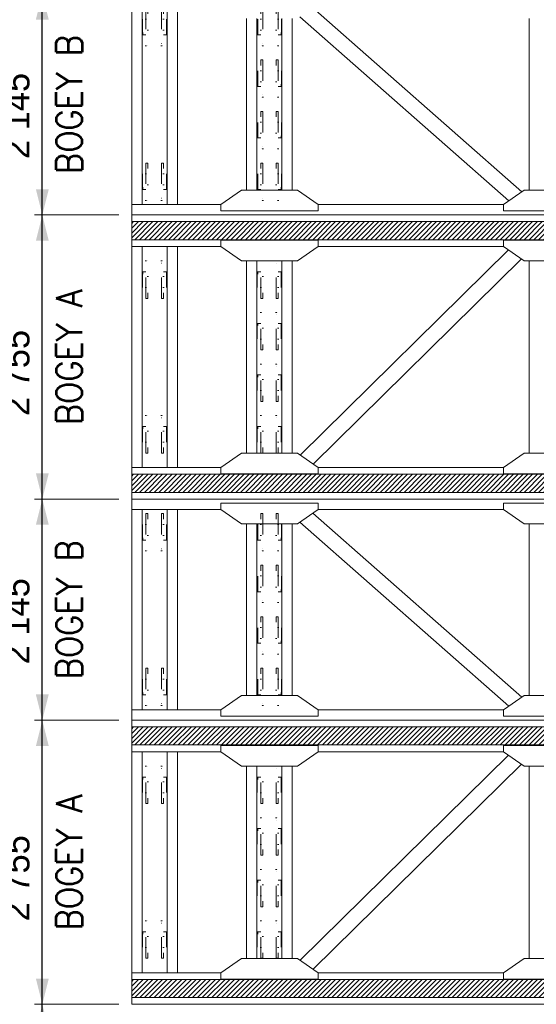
# Model space of a CAD drawing. Header units: millimetres. Extents: x -91343 to -63338, y -767328 to -747548.
# Tile 28 of 42: x -68443 to -66773, y -760061 to -756881. Entities that reach past the tile are written whole.
import ezdxf
from ezdxf.enums import TextEntityAlignment as Align

# ---------------------------------------------------------------- set-up
doc = ezdxf.new("R2010")
doc.units = ezdxf.units.MM
doc.header["$MEASUREMENT"] = 0
doc.linetypes.add('DGN Style 6', pattern=[753.433768, 0.396127, -158.450845, 277.288979, -158.450845, 0.396127, -158.450845])
doc.styles.add('Style-ENGINEERING', font='ENGINEERING.shx')
doc.styles.add('Style-ENGINEERING_0', font='ENGINEERING.shx')
doc.dimstyles.new('MetricMM', dxfattribs={"dimtxt": 3, "dimasz": 3, "dimexe": 1.5, "dimexo": 1.5, "dimgap": 1.5, "dimtad": 1, "dimdec": 0, "dimzin": 7, "dimtxsty": 'Style-ENGINEERING_0', "dimcen": 0.09, "dimclrd": 1, "dimclre": 1, "dimclrt": 7, "dimadec": 0, "dimazin": 3, "dimtfac": 1, "dimtdec": 0, "dimtofl": 0, "dimtmove": 0, "dimatfit": 3, "dimfxl": 1, "dimtzin": 7, "dimlwd": -1, "dimlwe": 0, "dimarcsym": 0})
pattern_1 = [(45, (-3888.397, 1457.552), (23.33452, -23.33452), [])]
pattern_2 = [(45, (-3888.397, -992.448), (23.33452, -23.33452), [])]

# ---------------------------------------------------------------- blocks, each defined once
blk = doc.blocks.new('*U955')
at = {"color": 7, "linetype": 'DGN Style 6', "lineweight": 0, "extrusion": (0, 0, -1), "flags": 128}
for points in [[(76.2, 118.5), (-76.2, 118.5), (-76.2, 113.5), (76.2, 113.5), (76.2, 118.5)], [(181.2, 65), (-181.2, 65), (-181.2, 85), (181.2, 85), (181.2, 65)], [(181.2, -85), (-181.2, -85), (-181.2, -65), (181.2, -65), (181.2, -85)], [(76.2, -113.5), (-76.2, -113.5), (-76.2, -118.5), (76.2, -118.5), (76.2, -113.5)]]:
    blk.add_lwpolyline(points, close=True, dxfattribs=at)
for points in [[(-76.2, 85), (-76.2, 113.5), (76.2, 113.5), (76.2, 85)], [(159, 65), (159, -65)], [(-159, -65), (-159, 65)], [(-76.2, -85), (-76.2, -113.5), (76.2, -113.5), (76.2, -85)]]:
    blk.add_lwpolyline(points, dxfattribs=at)
blk = doc.blocks.new('*U956')
at = {"color": 7, "linetype": 'DGN Style 6', "lineweight": 0, "extrusion": (0, 0, -1), "flags": 128}
for points in [[(76.2, 118.5), (-76.2, 118.5), (-76.2, 113.5), (76.2, 113.5), (76.2, 118.5)], [(181.2, 65), (-181.2, 65), (-181.2, 85), (181.2, 85), (181.2, 65)], [(181.2, -85), (-181.2, -85), (-181.2, -65), (181.2, -65), (181.2, -85)], [(76.2, -113.5), (-76.2, -113.5), (-76.2, -118.5), (76.2, -118.5), (76.2, -113.5)]]:
    blk.add_lwpolyline(points, close=True, dxfattribs=at)
for points in [[(-76.2, 85), (-76.2, 113.5), (76.2, 113.5), (76.2, 85)], [(159, 65), (159, -65)], [(-159, -65), (-159, 65)], [(-76.2, -85), (-76.2, -113.5), (76.2, -113.5), (76.2, -85)]]:
    blk.add_lwpolyline(points, dxfattribs=at)
blk = doc.blocks.new('*U957')
at = {"color": 7, "linetype": 'DGN Style 6', "lineweight": 0, "flags": 128}
for points in [[(-76.2, 118.5), (76.2, 118.5), (76.2, 113.5), (-76.2, 113.5), (-76.2, 118.5)], [(-181.2, 65), (181.2, 65), (181.2, 85), (-181.2, 85), (-181.2, 65)], [(-181.2, -85), (181.2, -85), (181.2, -65), (-181.2, -65), (-181.2, -85)], [(-76.2, -113.5), (76.2, -113.5), (76.2, -118.5), (-76.2, -118.5), (-76.2, -113.5)]]:
    blk.add_lwpolyline(points, close=True, dxfattribs=at)
for points in [[(76.2, 85), (76.2, 113.5), (-76.2, 113.5), (-76.2, 85)], [(-159, 65), (-159, -65)], [(159, -65), (159, 65)], [(76.2, -85), (76.2, -113.5), (-76.2, -113.5), (-76.2, -85)]]:
    blk.add_lwpolyline(points, dxfattribs=at)
blk = doc.blocks.new('*U958')
at = {"color": 7, "linetype": 'DGN Style 6', "lineweight": 0, "flags": 128}
for points in [[(-76.2, 118.5), (76.2, 118.5), (76.2, 113.5), (-76.2, 113.5), (-76.2, 118.5)], [(-181.2, 65), (181.2, 65), (181.2, 85), (-181.2, 85), (-181.2, 65)], [(-181.2, -85), (181.2, -85), (181.2, -65), (-181.2, -65), (-181.2, -85)], [(-76.2, -113.5), (76.2, -113.5), (76.2, -118.5), (-76.2, -118.5), (-76.2, -113.5)]]:
    blk.add_lwpolyline(points, close=True, dxfattribs=at)
for points in [[(76.2, 85), (76.2, 113.5), (-76.2, 113.5), (-76.2, 85)], [(-159, 65), (-159, -65)], [(159, -65), (159, 65)], [(76.2, -85), (76.2, -113.5), (-76.2, -113.5), (-76.2, -85)]]:
    blk.add_lwpolyline(points, dxfattribs=at)
blk = doc.blocks.new('*U959')
at = {"color": 7, "linetype": 'DGN Style 6', "lineweight": 0, "flags": 128}
for points in [[(-76.2, 118.5), (76.2, 118.5), (76.2, 113.5), (-76.2, 113.5), (-76.2, 118.5)], [(-181.2, 65), (181.2, 65), (181.2, 85), (-181.2, 85), (-181.2, 65)], [(-181.2, -85), (181.2, -85), (181.2, -65), (-181.2, -65), (-181.2, -85)], [(-76.2, -113.5), (76.2, -113.5), (76.2, -118.5), (-76.2, -118.5), (-76.2, -113.5)]]:
    blk.add_lwpolyline(points, close=True, dxfattribs=at)
for points in [[(76.2, 85), (76.2, 113.5), (-76.2, 113.5), (-76.2, 85)], [(-159, 65), (-159, -65)], [(159, -65), (159, 65)], [(76.2, -85), (76.2, -113.5), (-76.2, -113.5), (-76.2, -85)]]:
    blk.add_lwpolyline(points, dxfattribs=at)
blk = doc.blocks.new('*U960')
at = {"color": 7, "linetype": 'DGN Style 6', "lineweight": 0, "flags": 128}
for points in [[(-76.2, 118.5), (76.2, 118.5), (76.2, 113.5), (-76.2, 113.5), (-76.2, 118.5)], [(-181.2, 65), (181.2, 65), (181.2, 85), (-181.2, 85), (-181.2, 65)], [(-181.2, -85), (181.2, -85), (181.2, -65), (-181.2, -65), (-181.2, -85)], [(-76.2, -113.5), (76.2, -113.5), (76.2, -118.5), (-76.2, -118.5), (-76.2, -113.5)]]:
    blk.add_lwpolyline(points, close=True, dxfattribs=at)
for points in [[(76.2, 85), (76.2, 113.5), (-76.2, 113.5), (-76.2, 85)], [(-159, 65), (-159, -65)], [(159, -65), (159, 65)], [(76.2, -85), (76.2, -113.5), (-76.2, -113.5), (-76.2, -85)]]:
    blk.add_lwpolyline(points, dxfattribs=at)
blk = doc.blocks.new('*U944')
at = {"color": 7, "linetype": 'Continuous', "lineweight": 0}
for p, q in [((-4080, -1072.6), (-4080, 1072.6)), ((-3980, -972.6), (-3980, 972.6)), ((-3737, -972.6), (-3737, 972.6)), ((-3637, -972.6), (-3637, 972.6)), ((-294.3, -847.9), (-2323.4, 936.4)), ((-2965.8, -832.6), (-2965.8, 832.6)), ((-2865.8, -832.6), (-2865.8, 832.6)), ((-2622.8, -832.6), (-2622.8, 832.6)), ((-2522.8, -832.6), (-2522.8, 832.6)), ((-420.8, -936.5), (-2449.9, 847.8)), ((-221.5, -832.6), (-221.5, 832.6)), ((-4080, -972.6), (-3216.8, -972.6)), ((-472.5, -972.6), (-2271.8, -972.6)), ((4080, -1072.6), (-4080, -1072.6))]:
    blk.add_line(p, q, dxfattribs=at)
at = {"color": 7, "linetype": 'Continuous', "lineweight": 0, "flags": 128}
for points in [[(-3216.8, -1032.6), (-2271.8, -1032.6), (-2271.8, -972.6), (-2471.8, -832.6), (-3016.8, -832.6), (-3216.8, -972.6), (-3216.8, -1032.6)], [(472.5, -1032.6), (-472.5, -1032.6), (-472.5, -972.6), (-272.5, -832.6), (272.5, -832.6), (472.5, -972.6), (472.5, -1032.6)]]:
    blk.add_lwpolyline(points, close=True, dxfattribs=at)
at = {"color": 7, "linetype": 'DGN Style 6', "lineweight": 0, "extrusion": (0, 0, -1), "rotation": 89.99999999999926}
for name, p in [('*U956', (3858.5, 750)), ('*U955', (3858.5, -750))]:
    blk.add_blockref(name, p, dxfattribs=at)
at = {"color": 7, "linetype": 'DGN Style 6', "lineweight": 0, "rotation": 89.99999999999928}
for name, p in [('*U960', (-2744.2, 750)), ('*U959', (-2744.2, 250)), ('*U958', (-2744.2, -250)), ('*U957', (-2744.2, -750))]:
    blk.add_blockref(name, p, dxfattribs=at)
blk = doc.blocks.new('*U989')
at = {"color": 7, "linetype": 'DGN Style 6', "lineweight": 0, "extrusion": (0, 0, -1), "flags": 128}
for points in [[(76.2, 118.5), (-76.2, 118.5), (-76.2, 113.5), (76.2, 113.5), (76.2, 118.5)], [(181.2, 65), (-181.2, 65), (-181.2, 85), (181.2, 85), (181.2, 65)], [(181.2, -85), (-181.2, -85), (-181.2, -65), (181.2, -65), (181.2, -85)], [(76.2, -113.5), (-76.2, -113.5), (-76.2, -118.5), (76.2, -118.5), (76.2, -113.5)]]:
    blk.add_lwpolyline(points, close=True, dxfattribs=at)
for points in [[(-76.2, 85), (-76.2, 113.5), (76.2, 113.5), (76.2, 85)], [(159, 65), (159, -65)], [(-159, -65), (-159, 65)], [(-76.2, -85), (-76.2, -113.5), (76.2, -113.5), (76.2, -85)]]:
    blk.add_lwpolyline(points, dxfattribs=at)
blk = doc.blocks.new('*U990')
at = {"color": 7, "linetype": 'DGN Style 6', "lineweight": 0, "extrusion": (0, 0, -1), "flags": 128}
for points in [[(76.2, 118.5), (-76.2, 118.5), (-76.2, 113.5), (76.2, 113.5), (76.2, 118.5)], [(181.2, 65), (-181.2, 65), (-181.2, 85), (181.2, 85), (181.2, 65)], [(181.2, -85), (-181.2, -85), (-181.2, -65), (181.2, -65), (181.2, -85)], [(76.2, -113.5), (-76.2, -113.5), (-76.2, -118.5), (76.2, -118.5), (76.2, -113.5)]]:
    blk.add_lwpolyline(points, close=True, dxfattribs=at)
for points in [[(-76.2, 85), (-76.2, 113.5), (76.2, 113.5), (76.2, 85)], [(159, 65), (159, -65)], [(-159, -65), (-159, 65)], [(-76.2, -85), (-76.2, -113.5), (76.2, -113.5), (76.2, -85)]]:
    blk.add_lwpolyline(points, dxfattribs=at)
blk = doc.blocks.new('*U991')
at = {"color": 7, "linetype": 'DGN Style 6', "lineweight": 0, "flags": 128}
for points in [[(-76.2, 118.5), (76.2, 118.5), (76.2, 113.5), (-76.2, 113.5), (-76.2, 118.5)], [(-181.2, 65), (181.2, 65), (181.2, 85), (-181.2, 85), (-181.2, 65)], [(-181.2, -85), (181.2, -85), (181.2, -65), (-181.2, -65), (-181.2, -85)], [(-76.2, -113.5), (76.2, -113.5), (76.2, -118.5), (-76.2, -118.5), (-76.2, -113.5)]]:
    blk.add_lwpolyline(points, close=True, dxfattribs=at)
for points in [[(76.2, 85), (76.2, 113.5), (-76.2, 113.5), (-76.2, 85)], [(-159, 65), (-159, -65)], [(159, -65), (159, 65)], [(76.2, -85), (76.2, -113.5), (-76.2, -113.5), (-76.2, -85)]]:
    blk.add_lwpolyline(points, dxfattribs=at)
blk = doc.blocks.new('*U992')
at = {"color": 7, "linetype": 'DGN Style 6', "lineweight": 0, "flags": 128}
for points in [[(-76.2, 118.5), (76.2, 118.5), (76.2, 113.5), (-76.2, 113.5), (-76.2, 118.5)], [(-181.2, 65), (181.2, 65), (181.2, 85), (-181.2, 85), (-181.2, 65)], [(-181.2, -85), (181.2, -85), (181.2, -65), (-181.2, -65), (-181.2, -85)], [(-76.2, -113.5), (76.2, -113.5), (76.2, -118.5), (-76.2, -118.5), (-76.2, -113.5)]]:
    blk.add_lwpolyline(points, close=True, dxfattribs=at)
for points in [[(76.2, 85), (76.2, 113.5), (-76.2, 113.5), (-76.2, 85)], [(-159, 65), (-159, -65)], [(159, -65), (159, 65)], [(76.2, -85), (76.2, -113.5), (-76.2, -113.5), (-76.2, -85)]]:
    blk.add_lwpolyline(points, dxfattribs=at)
blk = doc.blocks.new('*U993')
at = {"color": 7, "linetype": 'DGN Style 6', "lineweight": 0, "flags": 128}
for points in [[(-76.2, 118.5), (76.2, 118.5), (76.2, 113.5), (-76.2, 113.5), (-76.2, 118.5)], [(-181.2, 65), (181.2, 65), (181.2, 85), (-181.2, 85), (-181.2, 65)], [(-181.2, -85), (181.2, -85), (181.2, -65), (-181.2, -65), (-181.2, -85)], [(-76.2, -113.5), (76.2, -113.5), (76.2, -118.5), (-76.2, -118.5), (-76.2, -113.5)]]:
    blk.add_lwpolyline(points, close=True, dxfattribs=at)
for points in [[(76.2, 85), (76.2, 113.5), (-76.2, 113.5), (-76.2, 85)], [(-159, 65), (-159, -65)], [(159, -65), (159, 65)], [(76.2, -85), (76.2, -113.5), (-76.2, -113.5), (-76.2, -85)]]:
    blk.add_lwpolyline(points, dxfattribs=at)
blk = doc.blocks.new('*U994')
at = {"color": 7, "linetype": 'DGN Style 6', "lineweight": 0, "flags": 128}
for points in [[(-76.2, 118.5), (76.2, 118.5), (76.2, 113.5), (-76.2, 113.5), (-76.2, 118.5)], [(-181.2, 65), (181.2, 65), (181.2, 85), (-181.2, 85), (-181.2, 65)], [(-181.2, -85), (181.2, -85), (181.2, -65), (-181.2, -65), (-181.2, -85)], [(-76.2, -113.5), (76.2, -113.5), (76.2, -118.5), (-76.2, -118.5), (-76.2, -113.5)]]:
    blk.add_lwpolyline(points, close=True, dxfattribs=at)
for points in [[(76.2, 85), (76.2, 113.5), (-76.2, 113.5), (-76.2, 85)], [(-159, 65), (-159, -65)], [(159, -65), (159, 65)], [(76.2, -85), (76.2, -113.5), (-76.2, -113.5), (-76.2, -85)]]:
    blk.add_lwpolyline(points, dxfattribs=at)
blk = doc.blocks.new('*U978')
at = {"color": 7, "linetype": 'Continuous', "lineweight": 0}
for p, q in [((-4080, 1072.6), (4080, 1072.6)), ((-4080, -1072.6), (-4080, 1072.6)), ((-3216.8, 972.6), (-4080, 972.6)), ((-3980, -972.6), (-3980, 972.6)), ((-3737, -972.6), (-3737, 972.6)), ((-3637, -972.6), (-3637, 972.6)), ((-472.5, 972.6), (-2271.8, 972.6)), ((-294.3, -847.9), (-2323.4, 936.4)), ((-2965.8, -832.6), (-2965.8, 832.6)), ((-2865.8, -832.6), (-2865.8, 832.6)), ((-2622.8, -832.6), (-2622.8, 832.6)), ((-2522.8, -832.6), (-2522.8, 832.6)), ((-420.8, -936.5), (-2449.9, 847.8)), ((-221.5, -832.6), (-221.5, 832.6)), ((-4080, -972.6), (-3216.8, -972.6)), ((-472.5, -972.6), (-2271.8, -972.6)), ((4080, -1072.6), (-4080, -1072.6))]:
    blk.add_line(p, q, dxfattribs=at)
at = {"color": 7, "linetype": 'Continuous', "lineweight": 0, "flags": 128}
for points in [[(-3216.8, 1032.6), (-2271.8, 1032.6), (-2271.8, 972.6), (-2471.8, 832.6), (-3016.8, 832.6), (-3216.8, 972.6), (-3216.8, 1032.6)], [(472.5, 1032.6), (-472.5, 1032.6), (-472.5, 972.6), (-272.5, 832.6), (272.5, 832.6), (472.5, 972.6), (472.5, 1032.6)], [(-3216.8, -1032.6), (-2271.8, -1032.6), (-2271.8, -972.6), (-2471.8, -832.6), (-3016.8, -832.6), (-3216.8, -972.6), (-3216.8, -1032.6)], [(472.5, -1032.6), (-472.5, -1032.6), (-472.5, -972.6), (-272.5, -832.6), (272.5, -832.6), (472.5, -972.6), (472.5, -1032.6)]]:
    blk.add_lwpolyline(points, close=True, dxfattribs=at)
at = {"color": 7, "linetype": 'DGN Style 6', "lineweight": 0, "extrusion": (0, 0, -1), "rotation": 89.99999999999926}
for name, p in [('*U990', (3858.5, 750)), ('*U989', (3858.5, -750))]:
    blk.add_blockref(name, p, dxfattribs=at)
at = {"color": 7, "linetype": 'DGN Style 6', "lineweight": 0, "rotation": 89.99999999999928}
for name, p in [('*U994', (-2744.2, 750)), ('*U993', (-2744.2, 250)), ('*U992', (-2744.2, -250)), ('*U991', (-2744.2, -750))]:
    blk.add_blockref(name, p, dxfattribs=at)
blk = doc.blocks.new('*U996')
at = {"color": 7, "linetype": 'DGN Style 6', "lineweight": 0, "flags": 128}
for points in [[(-76.2, 118.5), (76.2, 118.5), (76.2, 113.5), (-76.2, 113.5), (-76.2, 118.5)], [(-181.2, 65), (181.2, 65), (181.2, 85), (-181.2, 85), (-181.2, 65)], [(-181.2, -85), (181.2, -85), (181.2, -65), (-181.2, -65), (-181.2, -85)], [(-76.2, -113.5), (76.2, -113.5), (76.2, -118.5), (-76.2, -118.5), (-76.2, -113.5)]]:
    blk.add_lwpolyline(points, close=True, dxfattribs=at)
for points in [[(76.2, 85), (76.2, 113.5), (-76.2, 113.5), (-76.2, 85)], [(-159, 65), (-159, -65)], [(159, -65), (159, 65)], [(76.2, -85), (76.2, -113.5), (-76.2, -113.5), (-76.2, -85)]]:
    blk.add_lwpolyline(points, dxfattribs=at)
blk = doc.blocks.new('*U997')
at = {"color": 7, "linetype": 'DGN Style 6', "lineweight": 0, "flags": 128}
for points in [[(-76.2, 118.5), (76.2, 118.5), (76.2, 113.5), (-76.2, 113.5), (-76.2, 118.5)], [(-181.2, 65), (181.2, 65), (181.2, 85), (-181.2, 85), (-181.2, 65)], [(-181.2, -85), (181.2, -85), (181.2, -65), (-181.2, -65), (-181.2, -85)], [(-76.2, -113.5), (76.2, -113.5), (76.2, -118.5), (-76.2, -118.5), (-76.2, -113.5)]]:
    blk.add_lwpolyline(points, close=True, dxfattribs=at)
for points in [[(76.2, 85), (76.2, 113.5), (-76.2, 113.5), (-76.2, 85)], [(-159, 65), (-159, -65)], [(159, -65), (159, 65)], [(76.2, -85), (76.2, -113.5), (-76.2, -113.5), (-76.2, -85)]]:
    blk.add_lwpolyline(points, dxfattribs=at)
blk = doc.blocks.new('*U998')
at = {"color": 7, "linetype": 'DGN Style 6', "lineweight": 0, "flags": 128}
for points in [[(-76.2, 118.5), (76.2, 118.5), (76.2, 113.5), (-76.2, 113.5), (-76.2, 118.5)], [(-181.2, 65), (181.2, 65), (181.2, 85), (-181.2, 85), (-181.2, 65)], [(-181.2, -85), (181.2, -85), (181.2, -65), (-181.2, -65), (-181.2, -85)], [(-76.2, -113.5), (76.2, -113.5), (76.2, -118.5), (-76.2, -118.5), (-76.2, -113.5)]]:
    blk.add_lwpolyline(points, close=True, dxfattribs=at)
for points in [[(76.2, 85), (76.2, 113.5), (-76.2, 113.5), (-76.2, 85)], [(-159, 65), (-159, -65)], [(159, -65), (159, 65)], [(76.2, -85), (76.2, -113.5), (-76.2, -113.5), (-76.2, -85)]]:
    blk.add_lwpolyline(points, dxfattribs=at)
blk = doc.blocks.new('*U999')
at = {"color": 7, "linetype": 'DGN Style 6', "lineweight": 0, "flags": 128}
for points in [[(-76.2, 118.5), (76.2, 118.5), (76.2, 113.5), (-76.2, 113.5), (-76.2, 118.5)], [(-181.2, 65), (181.2, 65), (181.2, 85), (-181.2, 85), (-181.2, 65)], [(-181.2, -85), (181.2, -85), (181.2, -65), (-181.2, -65), (-181.2, -85)], [(-76.2, -113.5), (76.2, -113.5), (76.2, -118.5), (-76.2, -118.5), (-76.2, -113.5)]]:
    blk.add_lwpolyline(points, close=True, dxfattribs=at)
for points in [[(76.2, 85), (76.2, 113.5), (-76.2, 113.5), (-76.2, 85)], [(-159, 65), (-159, -65)], [(159, -65), (159, 65)], [(76.2, -85), (76.2, -113.5), (-76.2, -113.5), (-76.2, -85)]]:
    blk.add_lwpolyline(points, dxfattribs=at)
blk = doc.blocks.new('*U1000')
at = {"color": 7, "linetype": 'DGN Style 6', "lineweight": 0, "flags": 128}
for points in [[(-76.2, 118.5), (76.2, 118.5), (76.2, 113.5), (-76.2, 113.5), (-76.2, 118.5)], [(-181.2, 65), (181.2, 65), (181.2, 85), (-181.2, 85), (-181.2, 65)], [(-181.2, -85), (181.2, -85), (181.2, -65), (-181.2, -65), (-181.2, -85)], [(-76.2, -113.5), (76.2, -113.5), (76.2, -118.5), (-76.2, -118.5), (-76.2, -113.5)]]:
    blk.add_lwpolyline(points, close=True, dxfattribs=at)
for points in [[(76.2, 85), (76.2, 113.5), (-76.2, 113.5), (-76.2, 85)], [(-159, 65), (-159, -65)], [(159, -65), (159, 65)], [(76.2, -85), (76.2, -113.5), (-76.2, -113.5), (-76.2, -85)]]:
    blk.add_lwpolyline(points, dxfattribs=at)
blk = doc.blocks.new('*U1001')
at = {"color": 7, "linetype": 'DGN Style 6', "lineweight": 0, "flags": 128}
for points in [[(-76.2, 118.5), (76.2, 118.5), (76.2, 113.5), (-76.2, 113.5), (-76.2, 118.5)], [(-181.2, 65), (181.2, 65), (181.2, 85), (-181.2, 85), (-181.2, 65)], [(-181.2, -85), (181.2, -85), (181.2, -65), (-181.2, -65), (-181.2, -85)], [(-76.2, -113.5), (76.2, -113.5), (76.2, -118.5), (-76.2, -118.5), (-76.2, -113.5)]]:
    blk.add_lwpolyline(points, close=True, dxfattribs=at)
for points in [[(76.2, 85), (76.2, 113.5), (-76.2, 113.5), (-76.2, 85)], [(-159, 65), (-159, -65)], [(159, -65), (159, 65)], [(76.2, -85), (76.2, -113.5), (-76.2, -113.5), (-76.2, -85)]]:
    blk.add_lwpolyline(points, dxfattribs=at)
blk = doc.blocks.new('*U995')
at = {"linetype": 'DGN Style 6', "lineweight": 0}
h = blk.add_hatch(dxfattribs=at)
h.set_pattern_fill('HATCH', color=5, style=0, pattern_type=2)
h.set_pattern_definition(pattern_1)
h.paths.add_polyline_path([(-4080, 1312.5), (4080, 1312.5), (4080, 1137.5), (-4080, 1137.5)])
h = blk.add_hatch(dxfattribs=at)
h.set_pattern_fill('HATCH', color=5, style=0, pattern_type=2)
h.set_pattern_definition(pattern_2)
h.paths.add_polyline_path([(-4080, -1137.5), (4080, -1137.5), (4080, -1312.5), (-4080, -1312.5)])
at = {"color": 7, "linetype": 'Continuous', "lineweight": 0}
for p, q in [((4080, 1377.4), (-4080, 1377.4)), ((-4080, 1377.4), (-4080, -1377.4)), ((-3216.8, 1072.6), (-4080, 1072.6)), ((-3980, 1072.6), (-3980, -1072.6)), ((-3737, 1072.6), (-3737, -1072.6)), ((-3637, 1072.6), (-3637, -1072.6)), ((-472.5, 1072.6), (-2271.8, 1072.6)), ((-423.4, 1038.2), (-2445.9, -950.7)), ((-2965.8, 932.6), (-2965.8, -932.6)), ((-2865.8, 932.6), (-2865.8, -932.6)), ((-2622.8, 932.6), (-2622.8, -932.6)), ((-2522.8, 932.6), (-2522.8, -932.6)), ((-298.4, 950.7), (-2320.9, -1038.2)), ((-221.5, 932.6), (-221.5, -932.6)), ((-3216.8, -1072.6), (-4080, -1072.6)), ((-472.5, -1072.6), (-2271.8, -1072.6)), ((4080, -1377.4), (-4080, -1377.4))]:
    blk.add_line(p, q, dxfattribs=at)
at = {"color": 5, "linetype": 'Continuous', "lineweight": 0, "flags": 128}
for points in [[(-4080, 1312.5), (4080, 1312.5), (4080, 1137.5), (-4080, 1137.5), (-4080, 1312.5)], [(-4080, -1137.5), (4080, -1137.5), (4080, -1312.5), (-4080, -1312.5), (-4080, -1137.5)]]:
    blk.add_lwpolyline(points, close=True, dxfattribs=at)
at = {"color": 7, "linetype": 'Continuous', "lineweight": 0, "flags": 128}
for points in [[(-3216.8, 1132.6), (-2271.8, 1132.6), (-2271.8, 1072.6), (-2471.8, 932.6), (-3016.8, 932.6), (-3216.8, 1072.6), (-3216.8, 1132.6)], [(-472.5, 1132.6), (472.5, 1132.6), (472.5, 1072.6), (272.5, 932.6), (-272.5, 932.6), (-472.5, 1072.6), (-472.5, 1132.6)], [(-3216.8, -1132.6), (-2271.8, -1132.6), (-2271.8, -1072.6), (-2471.8, -932.6), (-3016.8, -932.6), (-3216.8, -1072.6), (-3216.8, -1132.6)], [(-472.5, -1132.6), (472.5, -1132.6), (472.5, -1072.6), (272.5, -932.6), (-272.5, -932.6), (-472.5, -1072.6), (-472.5, -1132.6)]]:
    blk.add_lwpolyline(points, close=True, dxfattribs=at)
at = {"color": 7, "linetype": 'DGN Style 6', "lineweight": 0, "rotation": 269.9999999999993}
for name, p in [('*U1000', (-3858.6, 750)), ('*U996', (-2744.3, 750)), ('*U997', (-2744.3, 250)), ('*U998', (-2744.3, -250)), ('*U1001', (-3858.6, -750)), ('*U999', (-2744.3, -750))]:
    blk.add_blockref(name, p, dxfattribs=at)
blk = doc.blocks.new('*U1030')
at = {"color": 7, "linetype": 'DGN Style 6', "lineweight": 0, "flags": 128}
for points in [[(-76.2, 118.5), (76.2, 118.5), (76.2, 113.5), (-76.2, 113.5), (-76.2, 118.5)], [(-181.2, 65), (181.2, 65), (181.2, 85), (-181.2, 85), (-181.2, 65)], [(-181.2, -85), (181.2, -85), (181.2, -65), (-181.2, -65), (-181.2, -85)], [(-76.2, -113.5), (76.2, -113.5), (76.2, -118.5), (-76.2, -118.5), (-76.2, -113.5)]]:
    blk.add_lwpolyline(points, close=True, dxfattribs=at)
for points in [[(76.2, 85), (76.2, 113.5), (-76.2, 113.5), (-76.2, 85)], [(-159, 65), (-159, -65)], [(159, -65), (159, 65)], [(76.2, -85), (76.2, -113.5), (-76.2, -113.5), (-76.2, -85)]]:
    blk.add_lwpolyline(points, dxfattribs=at)
blk = doc.blocks.new('*U1031')
at = {"color": 7, "linetype": 'DGN Style 6', "lineweight": 0, "flags": 128}
for points in [[(-76.2, 118.5), (76.2, 118.5), (76.2, 113.5), (-76.2, 113.5), (-76.2, 118.5)], [(-181.2, 65), (181.2, 65), (181.2, 85), (-181.2, 85), (-181.2, 65)], [(-181.2, -85), (181.2, -85), (181.2, -65), (-181.2, -65), (-181.2, -85)], [(-76.2, -113.5), (76.2, -113.5), (76.2, -118.5), (-76.2, -118.5), (-76.2, -113.5)]]:
    blk.add_lwpolyline(points, close=True, dxfattribs=at)
for points in [[(76.2, 85), (76.2, 113.5), (-76.2, 113.5), (-76.2, 85)], [(-159, 65), (-159, -65)], [(159, -65), (159, 65)], [(76.2, -85), (76.2, -113.5), (-76.2, -113.5), (-76.2, -85)]]:
    blk.add_lwpolyline(points, dxfattribs=at)
blk = doc.blocks.new('*U1032')
at = {"color": 7, "linetype": 'DGN Style 6', "lineweight": 0, "flags": 128}
for points in [[(-76.2, 118.5), (76.2, 118.5), (76.2, 113.5), (-76.2, 113.5), (-76.2, 118.5)], [(-181.2, 65), (181.2, 65), (181.2, 85), (-181.2, 85), (-181.2, 65)], [(-181.2, -85), (181.2, -85), (181.2, -65), (-181.2, -65), (-181.2, -85)], [(-76.2, -113.5), (76.2, -113.5), (76.2, -118.5), (-76.2, -118.5), (-76.2, -113.5)]]:
    blk.add_lwpolyline(points, close=True, dxfattribs=at)
for points in [[(76.2, 85), (76.2, 113.5), (-76.2, 113.5), (-76.2, 85)], [(-159, 65), (-159, -65)], [(159, -65), (159, 65)], [(76.2, -85), (76.2, -113.5), (-76.2, -113.5), (-76.2, -85)]]:
    blk.add_lwpolyline(points, dxfattribs=at)
blk = doc.blocks.new('*U1033')
at = {"color": 7, "linetype": 'DGN Style 6', "lineweight": 0, "flags": 128}
for points in [[(-76.2, 118.5), (76.2, 118.5), (76.2, 113.5), (-76.2, 113.5), (-76.2, 118.5)], [(-181.2, 65), (181.2, 65), (181.2, 85), (-181.2, 85), (-181.2, 65)], [(-181.2, -85), (181.2, -85), (181.2, -65), (-181.2, -65), (-181.2, -85)], [(-76.2, -113.5), (76.2, -113.5), (76.2, -118.5), (-76.2, -118.5), (-76.2, -113.5)]]:
    blk.add_lwpolyline(points, close=True, dxfattribs=at)
for points in [[(76.2, 85), (76.2, 113.5), (-76.2, 113.5), (-76.2, 85)], [(-159, 65), (-159, -65)], [(159, -65), (159, 65)], [(76.2, -85), (76.2, -113.5), (-76.2, -113.5), (-76.2, -85)]]:
    blk.add_lwpolyline(points, dxfattribs=at)
blk = doc.blocks.new('*U1034')
at = {"color": 7, "linetype": 'DGN Style 6', "lineweight": 0, "flags": 128}
for points in [[(-76.2, 118.5), (76.2, 118.5), (76.2, 113.5), (-76.2, 113.5), (-76.2, 118.5)], [(-181.2, 65), (181.2, 65), (181.2, 85), (-181.2, 85), (-181.2, 65)], [(-181.2, -85), (181.2, -85), (181.2, -65), (-181.2, -65), (-181.2, -85)], [(-76.2, -113.5), (76.2, -113.5), (76.2, -118.5), (-76.2, -118.5), (-76.2, -113.5)]]:
    blk.add_lwpolyline(points, close=True, dxfattribs=at)
for points in [[(76.2, 85), (76.2, 113.5), (-76.2, 113.5), (-76.2, 85)], [(-159, 65), (-159, -65)], [(159, -65), (159, 65)], [(76.2, -85), (76.2, -113.5), (-76.2, -113.5), (-76.2, -85)]]:
    blk.add_lwpolyline(points, dxfattribs=at)
blk = doc.blocks.new('*U1035')
at = {"color": 7, "linetype": 'DGN Style 6', "lineweight": 0, "flags": 128}
for points in [[(-76.2, 118.5), (76.2, 118.5), (76.2, 113.5), (-76.2, 113.5), (-76.2, 118.5)], [(-181.2, 65), (181.2, 65), (181.2, 85), (-181.2, 85), (-181.2, 65)], [(-181.2, -85), (181.2, -85), (181.2, -65), (-181.2, -65), (-181.2, -85)], [(-76.2, -113.5), (76.2, -113.5), (76.2, -118.5), (-76.2, -118.5), (-76.2, -113.5)]]:
    blk.add_lwpolyline(points, close=True, dxfattribs=at)
for points in [[(76.2, 85), (76.2, 113.5), (-76.2, 113.5), (-76.2, 85)], [(-159, 65), (-159, -65)], [(159, -65), (159, 65)], [(76.2, -85), (76.2, -113.5), (-76.2, -113.5), (-76.2, -85)]]:
    blk.add_lwpolyline(points, dxfattribs=at)
blk = doc.blocks.new('*U1029')
at = {"linetype": 'DGN Style 6', "lineweight": 0}
h = blk.add_hatch(dxfattribs=at)
h.set_pattern_fill('HATCH', color=5, style=0, pattern_type=2)
h.set_pattern_definition(pattern_1)
h.paths.add_polyline_path([(-4080, 1312.5), (4080, 1312.5), (4080, 1137.5), (-4080, 1137.5)])
h = blk.add_hatch(dxfattribs=at)
h.set_pattern_fill('HATCH', color=5, style=0, pattern_type=2)
h.set_pattern_definition(pattern_2)
h.paths.add_polyline_path([(-4080, -1137.5), (4080, -1137.5), (4080, -1312.5), (-4080, -1312.5)])
at = {"color": 7, "linetype": 'Continuous', "lineweight": 0}
for p, q in [((4080, 1377.4), (-4080, 1377.4)), ((-4080, 1377.4), (-4080, -1377.4)), ((-3216.8, 1072.6), (-4080, 1072.6)), ((-3980, 1072.6), (-3980, -1072.6)), ((-3737, 1072.6), (-3737, -1072.6)), ((-3637, 1072.6), (-3637, -1072.6)), ((-472.5, 1072.6), (-2271.8, 1072.6)), ((-423.4, 1038.2), (-2445.9, -950.7)), ((-2965.8, 932.6), (-2965.8, -932.6)), ((-2865.8, 932.6), (-2865.8, -932.6)), ((-2622.8, 932.6), (-2622.8, -932.6)), ((-2522.8, 932.6), (-2522.8, -932.6)), ((-298.4, 950.7), (-2320.9, -1038.2)), ((-221.5, 932.6), (-221.5, -932.6)), ((-3216.8, -1072.6), (-4080, -1072.6)), ((-472.5, -1072.6), (-2271.8, -1072.6)), ((4080, -1377.4), (-4080, -1377.4))]:
    blk.add_line(p, q, dxfattribs=at)
at = {"color": 5, "linetype": 'Continuous', "lineweight": 0, "flags": 128}
for points in [[(-4080, 1312.5), (4080, 1312.5), (4080, 1137.5), (-4080, 1137.5), (-4080, 1312.5)], [(-4080, -1137.5), (4080, -1137.5), (4080, -1312.5), (-4080, -1312.5), (-4080, -1137.5)]]:
    blk.add_lwpolyline(points, close=True, dxfattribs=at)
at = {"color": 7, "linetype": 'Continuous', "lineweight": 0, "flags": 128}
for points in [[(-3216.8, 1132.6), (-2271.8, 1132.6), (-2271.8, 1072.6), (-2471.8, 932.6), (-3016.8, 932.6), (-3216.8, 1072.6), (-3216.8, 1132.6)], [(-472.5, 1132.6), (472.5, 1132.6), (472.5, 1072.6), (272.5, 932.6), (-272.5, 932.6), (-472.5, 1072.6), (-472.5, 1132.6)], [(-3216.8, -1132.6), (-2271.8, -1132.6), (-2271.8, -1072.6), (-2471.8, -932.6), (-3016.8, -932.6), (-3216.8, -1072.6), (-3216.8, -1132.6)], [(-472.5, -1132.6), (472.5, -1132.6), (472.5, -1072.6), (272.5, -932.6), (-272.5, -932.6), (-472.5, -1072.6), (-472.5, -1132.6)]]:
    blk.add_lwpolyline(points, close=True, dxfattribs=at)
at = {"color": 7, "linetype": 'DGN Style 6', "lineweight": 0, "rotation": 269.9999999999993}
for name, p in [('*U1034', (-3858.6, 750)), ('*U1030', (-2744.3, 750)), ('*U1031', (-2744.3, 250)), ('*U1032', (-2744.3, -250)), ('*U1035', (-3858.6, -750)), ('*U1033', (-2744.3, -750))]:
    blk.add_blockref(name, p, dxfattribs=at)
blk = doc.blocks.new('*D1100')
at = {"color": 1, "linetype": 'Continuous', "lineweight": 0, "transparency": 16777216}
for p, q in [((9218.3, -2622.8), (8945.5, -2622.8)), ((9218.3, -3337.1), (8945.5, -3337.1))]:
    blk.add_line(p, q, dxfattribs=at)
at = {"color": 1, "linetype": 'Continuous', "transparency": 16777216}
blk.add_line((8970.5, -3337.1), (8970.5, -2622.8), dxfattribs=at)
at = {"color": 1, "linetype": 'Continuous', "lineweight": 0, "transparency": 16777216, "extrusion": (0, 0, -1)}
blk.add_solid([(-8949.7, -2706), (-8970.5, -2622.8), (-8991.3, -2706)], dxfattribs=at)
at = {"color": 1, "linetype": 'Continuous', "lineweight": 0, "transparency": 16777216}
blk.add_solid([(8991.3, -3253.9), (8970.5, -3337.1), (8949.7, -3253.9)], dxfattribs=at)
at = {"layer": 'Defpoints', "color": 7, "linetype": 'Continuous', "lineweight": 0, "transparency": 16777216}
for p in [(8970.5, -2622.8), (9259.9, -2622.8), (8970.5, -2979.9), (9259.9, -3337.1)]:
    blk.add_point(p, dxfattribs=at)
at = {"color": 7, "linetype": 'Continuous', "lineweight": 0, "transparency": 16777216, "style": 'Style-ENGINEERING'}
blk.add_text('2 145', height=83.25, rotation=90, dxfattribs=at).set_placement((8887.3, -3156.9), align=Align.MIDDLE_LEFT)
blk = doc.blocks.new('*D1101')
at = {"color": 1, "linetype": 'Continuous', "lineweight": 0, "transparency": 16777216}
for p, q in [((9218.3, -1705.4), (8945.5, -1705.4)), ((9218.3, -2622.8), (8945.5, -2622.8))]:
    blk.add_line(p, q, dxfattribs=at)
at = {"color": 1, "linetype": 'Continuous', "transparency": 16777216}
blk.add_line((8970.5, -2622.8), (8970.5, -1705.4), dxfattribs=at)
at = {"color": 1, "linetype": 'Continuous', "lineweight": 0, "transparency": 16777216, "extrusion": (0, 0, -1)}
blk.add_solid([(-8949.7, -1788.7), (-8970.5, -1705.4), (-8991.3, -1788.7)], dxfattribs=at)
at = {"color": 1, "linetype": 'Continuous', "lineweight": 0, "transparency": 16777216}
blk.add_solid([(8991.3, -2539.5), (8970.5, -2622.8), (8949.7, -2539.5)], dxfattribs=at)
at = {"layer": 'Defpoints', "color": 7, "linetype": 'Continuous', "lineweight": 0, "transparency": 16777216}
for p in [(8970.5, -1705.4), (9259.9, -1705.4), (8970.5, -2164.1), (9259.9, -2622.8)]:
    blk.add_point(p, dxfattribs=at)
at = {"color": 7, "linetype": 'Continuous', "lineweight": 0, "transparency": 16777216, "style": 'Style-ENGINEERING'}
blk.add_text('2 755', height=83.25, rotation=90, dxfattribs=at).set_placement((8887.3, -2355.1), align=Align.MIDDLE_LEFT)
blk = doc.blocks.new('*D1102')
at = {"color": 1, "linetype": 'Continuous', "lineweight": 0, "transparency": 16777216}
for p, q in [((9218.3, -991.1), (8945.5, -991.1)), ((9218.3, -1705.4), (8945.5, -1705.4))]:
    blk.add_line(p, q, dxfattribs=at)
at = {"color": 1, "linetype": 'Continuous', "transparency": 16777216}
blk.add_line((8970.5, -1705.4), (8970.5, -991.1), dxfattribs=at)
at = {"color": 1, "linetype": 'Continuous', "lineweight": 0, "transparency": 16777216, "extrusion": (0, 0, -1)}
blk.add_solid([(-8949.7, -1074.3), (-8970.5, -991.1), (-8991.3, -1074.3)], dxfattribs=at)
at = {"color": 1, "linetype": 'Continuous', "lineweight": 0, "transparency": 16777216}
blk.add_solid([(8991.3, -1622.2), (8970.5, -1705.4), (8949.7, -1622.2)], dxfattribs=at)
at = {"layer": 'Defpoints', "color": 7, "linetype": 'Continuous', "lineweight": 0, "transparency": 16777216}
for p in [(8970.5, -991.1), (9259.9, -991.1), (8970.5, -1348.2), (9259.9, -1705.4)]:
    blk.add_point(p, dxfattribs=at)
at = {"color": 7, "linetype": 'Continuous', "lineweight": 0, "transparency": 16777216, "style": 'Style-ENGINEERING'}
blk.add_text('2 145', height=83.25, rotation=90, dxfattribs=at).set_placement((8887.3, -1525.2), align=Align.MIDDLE_LEFT)
blk = doc.blocks.new('*D1103')
at = {"color": 1, "linetype": 'Continuous', "lineweight": 0, "transparency": 16777216}
for p, q in [((9218.3, -73.7), (8945.5, -73.7)), ((9218.3, -991.1), (8945.5, -991.1))]:
    blk.add_line(p, q, dxfattribs=at)
at = {"color": 1, "linetype": 'Continuous', "transparency": 16777216}
blk.add_line((8970.5, -991.1), (8970.5, -73.7), dxfattribs=at)
at = {"color": 1, "linetype": 'Continuous', "lineweight": 0, "transparency": 16777216, "extrusion": (0, 0, -1)}
blk.add_solid([(-8949.7, -157), (-8970.5, -73.7), (-8991.3, -157)], dxfattribs=at)
at = {"color": 1, "linetype": 'Continuous', "lineweight": 0, "transparency": 16777216}
blk.add_solid([(8991.3, -907.8), (8970.5, -991.1), (8949.7, -907.8)], dxfattribs=at)
at = {"layer": 'Defpoints', "color": 7, "linetype": 'Continuous', "lineweight": 0, "transparency": 16777216}
for p in [(8970.5, -73.7), (9259.9, -73.7), (8970.5, -532.4), (9259.9, -991.1)]:
    blk.add_point(p, dxfattribs=at)
at = {"color": 7, "linetype": 'Continuous', "lineweight": 0, "transparency": 16777216, "style": 'Style-ENGINEERING'}
blk.add_text('2 755', height=83.25, rotation=90, dxfattribs=at).set_placement((8887.3, -723.4), align=Align.MIDDLE_LEFT)
blk = doc.blocks.new('*D1104')
at = {"color": 1, "linetype": 'Continuous', "lineweight": 0, "transparency": 16777216}
for p, q in [((9218.3, 640.6), (8945.5, 640.6)), ((9218.3, -73.7), (8945.5, -73.7))]:
    blk.add_line(p, q, dxfattribs=at)
at = {"color": 1, "linetype": 'Continuous', "transparency": 16777216}
blk.add_line((8970.5, -73.7), (8970.5, 640.6), dxfattribs=at)
at = {"color": 1, "linetype": 'Continuous', "lineweight": 0, "transparency": 16777216, "extrusion": (0, 0, -1)}
blk.add_solid([(-8949.7, 557.4), (-8970.5, 640.6), (-8991.3, 557.4)], dxfattribs=at)
at = {"color": 1, "linetype": 'Continuous', "lineweight": 0, "transparency": 16777216}
blk.add_solid([(8991.3, 9.5), (8970.5, -73.7), (8949.7, 9.5)], dxfattribs=at)
at = {"layer": 'Defpoints', "color": 7, "linetype": 'Continuous', "lineweight": 0, "transparency": 16777216}
for p in [(8970.5, 640.6), (9259.9, 640.6), (8970.5, 283.5), (9259.9, -73.7)]:
    blk.add_point(p, dxfattribs=at)
at = {"color": 7, "linetype": 'Continuous', "lineweight": 0, "transparency": 16777216, "style": 'Style-ENGINEERING'}
blk.add_text('2 145', height=83.25, rotation=90, dxfattribs=at).set_placement((8887.3, 106.5), align=Align.MIDDLE_LEFT)
blk = doc.blocks.new('*U569')
at = {"color": 7, "linetype": 'Continuous', "lineweight": 0, "xscale": 0.3329999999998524, "yscale": 0.3329999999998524, "zscale": 0.3329999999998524}
for name, p in [('*U944', (10618.54, 283.48)), ('*U995', (10618.56, -532.39)), ('*U978', (10618.54, -1348.22)), ('*U1029', (10618.56, -2164.09))]:
    blk.add_blockref(name, p, dxfattribs=at)
at = {"color": 7, "linetype": 'Continuous', "lineweight": 0, "char_height": 83.25, "attachment_point": 5, "rotation": 90, "line_spacing_factor": 0.72, "style": 'Style-ENGINEERING'}
for s, insert in [('\\FSTANDARD;BOGEY B', (9057.23, 283.47)), ('\\FSTANDARD;BOGEY A', (9057.23, -532.38)), ('\\FSTANDARD;BOGEY B', (9057.23, -1348.23)), ('\\FSTANDARD;BOGEY A', (9057.23, -2164.08))]:
    blk.add_mtext(s, dxfattribs=dict(at, insert=insert))
at = {"color": 1, "linetype": 'Continuous'}
for base, p1, p2, picture, middle in [((8970.52, 640.64), (9259.9, -73.71), (9259.9, 640.64), '*D1104', (8970.52, 283.47)), ((8970.52, -73.71), (9259.9, -991.06), (9259.9, -73.71), '*D1103', (8970.52, -532.38)), ((8970.52, -991.06), (9259.9, -1705.41), (9259.9, -991.06), '*D1102', (8970.52, -1348.23)), ((8970.52, -1705.41), (9259.9, -2622.76), (9259.9, -1705.41), '*D1101', (8970.52, -2164.08)), ((8970.52, -2622.76), (9259.9, -3337.11), (9259.9, -2622.76), '*D1100', (8970.52, -2979.93))]:
    dim = blk.add_linear_dim(base=base, p1=p1, p2=p2, angle=90, text='\\FSTANDARD;<>', dimstyle='MetricMM', override={"dimtxt": 83.25, "dimasz": 83.25, "dimexe": 24.975, "dimexo": 41.625, "dimgap": 41.625, "dimlfac": 3.003003}, dxfattribs=at)
    dim.commit()
    dim.dimension.update_dxf_attribs({"geometry": picture, "text_midpoint": middle})

msp = doc.modelspace()

# ---------------------------------------------------------------- block references
at = {"color": 7, "linetype": 'Continuous', "lineweight": 13}
msp.add_blockref('*U569', (-77340.2, -757437.75), dxfattribs=at)

doc.saveas('drawing.dxf')
